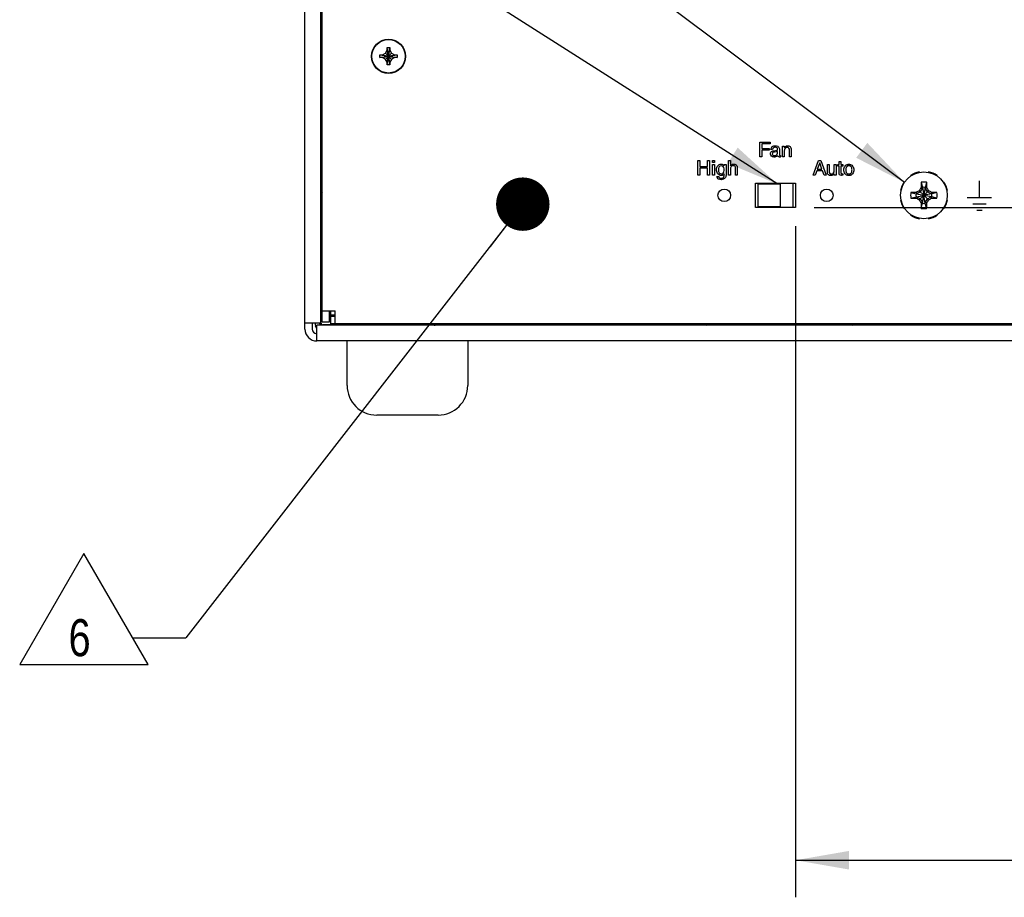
# Model space of a CAD drawing. Header units: inches. Extents: x 0 to 34, y 0 to 22.
# Tile 31 of 43: x 23.3 to 26.6, y 10.8 to 13.8. Entities that reach past the tile are written whole.
import ezdxf

# ---------------------------------------------------------------- set-up
doc = ezdxf.new("R2010")
doc.units = ezdxf.units.IN
doc.header["$LTSCALE"] = 1.87
doc.header["$MEASUREMENT"] = 0
doc.layers.get('0').update_dxf_attribs({"linetype": 'CONTINUOUS'})
for name, color, linetype in [('02___PRT_ALL_AXES', 7, 'CONTINUOUS'), ('3_ALL_AXES', 7, 'CONTINUOUS'), ('DATUMCURVES', 7, 'CONTINUOUS'), ('DETAIL', 7, 'CONTINUOUS'), ('DIMENSIONS', 7, 'CONTINUOUS')]:
    doc.layers.add(name, color=color, linetype=linetype)
doc.styles.get("Standard").update_dxf_attribs({"font": 'txt', "width": 0.8})
doc.dimstyles.new('DIMSTYLE_1', dxfattribs={"dimtxt": 0.125, "dimasz": 0.18, "dimexe": 0.18, "dimexo": 0.0625, "dimgap": 0.09, "dimtad": 0, "dimtih": 1, "dimtoh": 1, "dimlfac": 2, "dimzin": 4, "dimdsep": 46, "dimtxsty": 'STANDARD', "dimblk": '_FILLED', "dimblk1": '_FILLED', "dimblk2": '_FILLED', "dimcen": 0.09, "dimadec": 0, "dimazin": 0, "dimtfac": 1, "dimtofl": 0, "dimtmove": 0, "dimatfit": 3, "dimldrblk": '_FILLED', "dimfxl": 1, "dimtolj": 1, "dimtzin": 4, "dimarcsym": 0})
doc.dimstyles.get("Standard").update_dxf_attribs({"dimtxt": 0.125, "dimasz": 0.18, "dimexe": 0.18, "dimexo": 0.0625, "dimgap": 0.09, "dimtad": 0, "dimtih": 1, "dimtoh": 1, "dimdec": 3, "dimzin": 4, "dimdsep": 46, "dimtxsty": 'STANDARD', "dimblk": '_FILLED', "dimblk1": '_FILLED', "dimblk2": '_FILLED', "dimcen": 0.09, "dimadec": 0, "dimazin": 0, "dimtol": 1, "dimtp": 0.01, "dimtm": 0.01, "dimtfac": 1, "dimtdec": 3, "dimtofl": 0, "dimtmove": 0, "dimatfit": 3, "dimldrblk": '_FILLED', "dimfxl": 1, "dimtolj": 1, "dimtzin": 4, "dimarcsym": 0})

# ---------------------------------------------------------------- blocks, each defined once
blk = doc.blocks.new('_FILLED')
at = {"color": 0, "linetype": 'BYBLOCK'}
blk.add_solid([(0, 0), (-1, 0.174), (-1, -0.174)], dxfattribs=at)
blk = doc.blocks.new('*D13')
at = {"layer": 'DIMENSIONS', "color": 2, "linetype": 'CONTINUOUS'}
for p, q in [((25.9387, 13.1017), (25.9387, 10.8397)), ((29.3462, 12.6922), (29.3462, 10.8397)), ((25.9387, 10.9647), (26.7669, 10.9647)), ((29.3462, 10.9647), (28.1169, 10.9647))]:
    blk.add_line(p, q, dxfattribs=at)
at = {"layer": 'DIMENSIONS', "color": 2, "linetype": 'CONTINUOUS', "xscale": 0.18, "yscale": 0.18, "zscale": 0.18, "rotation": 180}
blk.add_blockref('_FILLED', (25.9387, 10.9647), dxfattribs=at)
at = {"layer": 'DIMENSIONS', "color": 2, "linetype": 'CONTINUOUS', "xscale": 0.18, "yscale": 0.18, "zscale": 0.18}
blk.add_blockref('_FILLED', (29.3462, 10.9647), dxfattribs=at)
at = {"layer": 'DIMENSIONS', "color": 2, "linetype": 'CONTINUOUS', "insert": (27.4419, 11.0272), "char_height": 0.125, "width": 1.225, "attachment_point": 2, "line_spacing_factor": 0.9}
blk.add_mtext('6.82{\\Ftxt.shx;\\W1.000000;\\H0.125000; }[173.1]', dxfattribs=at)
blk = doc.blocks.new('*D14')
at = {"layer": 'DIMENSIONS', "color": 2, "linetype": 'CONTINUOUS'}
for p, q in [((30.0962, 13.1642), (30.0962, 13.5242)), ((26.0012, 13.1642), (30.2212, 13.1642)), ((29.2977, 12.7147), (30.2212, 12.7147)), ((30.0962, 12.7147), (30.0962, 12.3547))]:
    blk.add_line(p, q, dxfattribs=at)
at = {"layer": 'DIMENSIONS', "color": 2, "linetype": 'CONTINUOUS', "xscale": 0.18, "yscale": 0.18, "zscale": 0.18}
for p, rotation in [((30.0962, 13.1642), 270), ((30.0962, 12.7147), 90)]:
    blk.add_blockref('_FILLED', p, dxfattribs=dict(at, rotation=rotation))
at = {"layer": 'DIMENSIONS', "color": 2, "linetype": 'CONTINUOUS', "insert": (29.9462, 13.1171), "char_height": 0.125, "width": 0.6, "attachment_point": 2, "line_spacing_factor": 0.9}
blk.add_mtext('.90\\P[22.8]', dxfattribs=at)
blk = doc.blocks.new('FLAG_TRIANGLE_BL9', base_point=(23.6053, 11.8112))
at = {"layer": 'DETAIL', "color": 2, "linetype": 'CONTINUOUS'}
for p, q in [((23.5415, 11.9985), (23.3252, 11.6239)), ((23.7578, 11.6239), (23.5415, 11.9985)), ((23.7054, 11.7147), (23.8854, 11.7147)), ((23.3252, 11.6239), (23.7578, 11.6239))]:
    blk.add_line(p, q, dxfattribs=at)
at = {"layer": 'DETAIL', "color": 2, "linetype": 'CONTINUOUS', "width": 0.8}
blk.add_text('6', height=0.125, dxfattribs=at).set_placement((23.4898, 11.6522))

msp = doc.modelspace()

# ---------------------------------------------------------------- linework, layer by layer
at = {"color": 3, "linetype": 'CONTINUOUS'}
for p, q in [((24.28624, 12.7547), (24.28624, 16.1592)), ((24.33924, 12.7752), (24.33924, 14.4497)), ((24.36824, 12.8167), (24.36824, 12.7777)), ((24.28624, 12.7752), (24.33924, 12.7752)), ((24.37324, 12.7967), (24.37324, 12.8017)), ((24.38824, 12.8017), (24.37324, 12.8017)), ((24.38824, 12.7967), (24.37324, 12.7967)), ((25.12924, 12.76895), (25.12924, 12.7727)), ((24.32624, 12.7147), (24.32624, 12.7677)), ((29.30624, 12.7677), (24.32624, 12.7677)), ((25.63125, 12.76895), (25.12924, 12.76895)), ((26.73924, 12.76895), (26.13965, 12.76895)), ((29.30624, 12.7147), (24.32624, 12.7147))]:
    msp.add_line(p, q, dxfattribs=at)
at = {"color": 7, "linetype": 'CONTINUOUS'}
for p, q in [((24.34424, 12.7777), (24.34424, 16.1362)), ((24.34424, 13.75296), (24.33924, 13.75296)), ((24.57224, 13.6447), (24.56324, 13.7032)), ((24.56324, 13.6942), (24.56324, 13.7032)), ((24.56324, 13.6447), (24.57224, 13.7032)), ((24.56324, 13.7032), (24.57224, 13.7032)), ((24.57224, 13.7032), (24.57224, 13.6942)), ((24.53849, 13.66945), (24.53849, 13.67845)), ((24.53849, 13.67845), (24.59699, 13.66945)), ((24.53849, 13.67845), (24.54749, 13.67845)), ((24.53849, 13.66945), (24.59699, 13.67845)), ((24.54749, 13.66945), (24.53849, 13.66945)), ((24.54749, 13.67845), (24.55748, 13.68422)), ((24.54749, 13.67845), (24.58799, 13.66945)), ((24.54749, 13.66945), (24.58799, 13.67845)), ((24.55748, 13.66369), (24.54749, 13.66945)), ((24.55748, 13.68422), (24.56324, 13.6942)), ((24.55748, 13.68422), (24.57801, 13.66369)), ((24.55748, 13.66369), (24.57801, 13.68422)), ((24.57224, 13.6537), (24.56324, 13.6942)), ((24.56324, 13.6537), (24.57224, 13.6942)), ((24.57224, 13.6942), (24.57801, 13.68422)), ((24.57801, 13.68422), (24.58799, 13.67845)), ((24.58799, 13.66945), (24.57801, 13.66369)), ((24.58799, 13.67845), (24.59699, 13.67845)), ((24.59699, 13.66945), (24.58799, 13.66945)), ((24.59699, 13.67845), (24.59699, 13.66945)), ((24.56324, 13.6537), (24.55748, 13.66369)), ((24.56324, 13.6447), (24.56324, 13.6537)), ((24.57224, 13.6447), (24.56324, 13.6447)), ((24.57801, 13.66369), (24.57224, 13.6537)), ((24.57224, 13.6537), (24.57224, 13.6447)), ((24.34424, 13.59745), (24.33924, 13.59745)), ((24.33924, 13.4518), (24.34424, 13.45204)), ((24.33924, 13.42748), (24.34424, 13.42757)), ((24.34424, 13.41696), (24.33924, 13.41696)), ((24.34022, 13.4275), (24.34022, 13.41696)), ((26.32649, 13.27262), (26.32758, 13.27098)), ((26.35578, 13.28266), (26.3554, 13.28459)), ((26.38709, 13.28459), (26.3867, 13.28266)), ((26.41491, 13.27098), (26.416, 13.27262)), ((24.34424, 13.26145), (24.33924, 13.26145)), ((24.33924, 13.25519), (24.34424, 13.25496)), ((25.93124, 13.24545), (25.81124, 13.24545)), ((25.81124, 13.24545), (25.81124, 13.24295)), ((25.93124, 13.16545), (25.93124, 13.24545)), ((26.30572, 13.24911), (26.30408, 13.25021)), ((26.36212, 13.2494), (26.36667, 13.23205)), ((26.38037, 13.2494), (26.37582, 13.23205)), ((26.43841, 13.25021), (26.43677, 13.24911)), ((24.33924, 13.2143), (24.34133, 13.21434)), ((24.34374, 13.21675), (24.34133, 13.21434)), ((24.34133, 13.01416), (24.34133, 13.21434)), ((26.29211, 13.2213), (26.29404, 13.22091)), ((26.3273, 13.21458), (26.34465, 13.21003)), ((26.3273, 13.19632), (26.34465, 13.20088)), ((26.34648, 13.21003), (26.34465, 13.21003)), ((26.34465, 13.21003), (26.37051, 13.20558)), ((26.34465, 13.20088), (26.37051, 13.20533)), ((26.34465, 13.20088), (26.34648, 13.20088)), ((26.3454, 13.21516), (26.34648, 13.21003)), ((26.3454, 13.19574), (26.34648, 13.20088)), ((26.35928, 13.21742), (26.34648, 13.21003)), ((26.34648, 13.21003), (26.37056, 13.20558)), ((26.34648, 13.20088), (26.37056, 13.20533)), ((26.34648, 13.20088), (26.35928, 13.19349)), ((26.35555, 13.22115), (26.37091, 13.20578)), ((26.35555, 13.18975), (26.37091, 13.20512)), ((26.36667, 13.23022), (26.35928, 13.21742)), ((26.36154, 13.2313), (26.36667, 13.23022)), ((26.36667, 13.23205), (26.37112, 13.20618)), ((26.36667, 13.23205), (26.36667, 13.23022)), ((26.36667, 13.23022), (26.37112, 13.20613)), ((26.36667, 13.18069), (26.37112, 13.20477)), ((26.36667, 13.17885), (26.37112, 13.20472)), ((26.37056, 13.20558), (26.37051, 13.20558)), ((26.37051, 13.20533), (26.37056, 13.20533)), ((26.37091, 13.20578), (26.37056, 13.20558)), ((26.37056, 13.20533), (26.37091, 13.20512)), ((26.37112, 13.20613), (26.37091, 13.20578)), ((26.37091, 13.20512), (26.37112, 13.20477)), ((26.37112, 13.20618), (26.37112, 13.20613)), ((26.37112, 13.20477), (26.37112, 13.20472)), ((26.37582, 13.23205), (26.37137, 13.20618)), ((26.37582, 13.23022), (26.37137, 13.20613)), ((26.37137, 13.20613), (26.37137, 13.20618)), ((26.37157, 13.20578), (26.37137, 13.20613)), ((26.37137, 13.20477), (26.37157, 13.20512)), ((26.37582, 13.18069), (26.37137, 13.20477)), ((26.37137, 13.20472), (26.37137, 13.20477)), ((26.37582, 13.17885), (26.37137, 13.20472)), ((26.37157, 13.20578), (26.38694, 13.22115)), ((26.37193, 13.20558), (26.37157, 13.20578)), ((26.37157, 13.20512), (26.37193, 13.20533)), ((26.37157, 13.20512), (26.38694, 13.18975)), ((26.39601, 13.21003), (26.37193, 13.20558)), ((26.37198, 13.20558), (26.37193, 13.20558)), ((26.37193, 13.20533), (26.37198, 13.20533)), ((26.39601, 13.20088), (26.37193, 13.20533)), ((26.39784, 13.21003), (26.37198, 13.20558)), ((26.39784, 13.20088), (26.37198, 13.20533)), ((26.37582, 13.23022), (26.37582, 13.23205)), ((26.37582, 13.23022), (26.38095, 13.2313)), ((26.38321, 13.21742), (26.37582, 13.23022)), ((26.39601, 13.21003), (26.38321, 13.21742)), ((26.38321, 13.19349), (26.39601, 13.20088)), ((26.39709, 13.21516), (26.39601, 13.21003)), ((26.39784, 13.21003), (26.39601, 13.21003)), ((26.39601, 13.20088), (26.39784, 13.20088)), ((26.39601, 13.20088), (26.39709, 13.19574)), ((26.41519, 13.21458), (26.39784, 13.21003)), ((26.41519, 13.19632), (26.39784, 13.20088)), ((26.44845, 13.22091), (26.45038, 13.2213)), ((25.81124, 13.16795), (25.81124, 13.16545)), ((26.29404, 13.18999), (26.29211, 13.1896)), ((26.35928, 13.19349), (26.36667, 13.18069)), ((26.36667, 13.18069), (26.36154, 13.1796)), ((26.36212, 13.16151), (26.36667, 13.17885)), ((26.36667, 13.18069), (26.36667, 13.17885)), ((26.37582, 13.18069), (26.38321, 13.19349)), ((26.38095, 13.1796), (26.37582, 13.18069)), ((26.37582, 13.17885), (26.37582, 13.18069)), ((26.38037, 13.16151), (26.37582, 13.17885)), ((26.45038, 13.1896), (26.44845, 13.18999)), ((25.81124, 13.16545), (25.93124, 13.16545)), ((26.30408, 13.1607), (26.30572, 13.16179)), ((26.32758, 13.13993), (26.32649, 13.13829)), ((26.416, 13.13829), (26.41491, 13.13993)), ((26.43677, 13.16179), (26.43841, 13.1607)), ((26.3554, 13.12631), (26.35578, 13.12824)), ((26.3867, 13.12824), (26.38709, 13.12631)), ((24.34133, 13.01416), (24.33924, 13.0142)), ((24.34374, 13.01175), (24.34133, 13.01416)), ((24.34374, 12.89881), (24.33924, 12.89881)), ((24.34083, 12.90189), (24.34083, 12.89881)), ((24.34083, 12.90189), (24.34424, 12.90189)), ((24.34424, 12.84243), (24.33924, 12.84243)), ((24.34424, 12.83872), (24.33995, 12.83872)), ((24.34424, 12.80872), (24.33995, 12.80872)), ((24.34424, 12.8167), (24.38824, 12.8167)), ((24.37324, 12.80872), (24.36824, 12.80872)), ((24.37324, 12.8017), (24.37324, 12.8167)), ((24.38824, 12.7727), (24.38824, 12.8167)), ((24.31024, 12.7752), (24.31024, 12.7547)), ((24.33624, 12.77243), (24.33624, 12.7752)), ((24.36824, 12.7777), (24.34424, 12.7777)), ((24.37324, 12.7727), (24.37324, 12.7967)), ((29.25924, 12.7727), (24.37324, 12.7727)), ((24.42724, 12.76914), (24.42724, 12.7727)), ((24.55349, 12.7727), (24.55349, 12.7677)), ((24.709, 12.7727), (24.709, 12.7677)), ((24.76564, 12.76795), (24.76564, 12.7727)), ((24.89949, 12.76795), (24.89949, 12.7727)), ((24.90899, 12.7727), (24.90899, 12.76795)), ((25.11099, 12.7727), (25.11099, 12.76795)), ((25.11824, 12.76795), (25.11824, 12.7727)), ((24.42724, 12.76876), (24.34757, 12.76876))]:
    msp.add_line(p, q, dxfattribs=at)
for centre, radius in [((24.56774, 13.67395), 0.0575), ((24.56774, 13.67395), 0.05625), ((26.37124, 13.20545), 0.07874)]:
    msp.add_circle(centre, radius, dxfattribs=at)
for centre, radius, start, end in [((26.37124, 13.20545), 0.08071, 101.3236, 123.6764), ((26.37124, 13.20545), 0.08071, 56.3236, 78.6764), ((26.37124, 13.20545), 0.08071, 146.3236, 168.6764), ((27.4563, 13.20715), 1.09503, 178.15418, 178.73634), ((26.82711, 13.22743), 0.46551, 177.29504, 178.15421), ((26.37124, 13.20545), 0.04488, 78.26459, 101.73541), ((25.927, 13.22789), 0.45388, 1.83478, 2.71597), ((25.29842, 13.20748), 1.08279, 1.26037, 1.84911), ((26.37124, 13.20545), 0.08071, 11.3236, 33.6764), ((26.37124, 13.20545), 0.04488, 168.26459, 191.73541), ((26.34881, 12.76121), 0.45388, 91.83478, 92.71597), ((26.36921, 12.13263), 1.08279, 91.26037, 91.84911), ((26.37124, 13.20545), 0.02699, 170.23635, 189.76365), ((26.96503, 12.17675), 1.20924, 120.26678, 120.82524), ((27.40434, 12.60907), 1.21433, 149.17593, 149.73205), ((26.37124, 13.20545), 0.02699, 80.23635, 99.76365), ((26.37124, 13.20545), 0.000743, 170.23635, 189.76365), ((26.37124, 13.20545), 0.000743, 80.23635, 99.76365), ((26.37124, 13.20545), 0.000743, 260.23635, 279.76365), ((26.37124, 13.20545), 0.000743, 350.23635, 9.76365), ((25.34254, 12.61166), 1.20924, 30.26678, 30.82524), ((25.77487, 12.17236), 1.21433, 59.17593, 59.73205), ((26.37294, 12.1204), 1.09503, 88.15418, 88.73634), ((26.37124, 13.20545), 0.02699, 350.23635, 9.76365), ((26.39322, 12.74959), 0.46551, 87.29504, 88.15421), ((26.37124, 13.20545), 0.04488, 348.26459, 11.73541), ((26.37124, 13.20545), 0.08071, 191.3236, 213.6764), ((26.34927, 13.66132), 0.46551, 267.29504, 268.15421), ((26.36954, 14.29051), 1.09503, 268.15418, 268.73634), ((26.96762, 14.23854), 1.21433, 239.17593, 239.73205), ((27.39995, 13.79924), 1.20924, 210.26678, 210.82524), ((27.44407, 13.20342), 1.08279, 181.26037, 181.84911), ((26.81549, 13.18301), 0.45388, 181.83478, 182.71597), ((26.37124, 13.20545), 0.02699, 260.23635, 279.76365), ((25.91538, 13.18347), 0.46551, 357.29504, 358.15421), ((25.28619, 13.20375), 1.09503, 358.15418, 358.73634), ((25.33815, 13.80183), 1.21433, 329.17593, 329.73205), ((25.77745, 14.23416), 1.20924, 300.26678, 300.82524), ((26.37328, 14.27827), 1.08279, 271.26037, 271.84911), ((26.39368, 13.6497), 0.45388, 271.83478, 272.71597), ((26.37124, 13.20545), 0.08071, 326.3236, 348.6764), ((26.37124, 13.20545), 0.08071, 236.3236, 258.6764), ((26.37124, 13.20545), 0.04488, 258.26459, 281.73541), ((26.37124, 13.20545), 0.08071, 281.3236, 303.6764), ((24.34755, 12.77619), 0.00742, 209.8404, 240.04181), ((24.72164, 12.78295), 0.015, 270, 316.61558), ((24.32624, 12.7547), 0.016, 180, 265.00224)]:
    msp.add_arc(centre, radius, start, end, dxfattribs=at)
at = {"color": 3, "linetype": 'CONTINUOUS'}
for centre, radius, start, end in [((24.72164, 12.78295), 0.039, 336.73029, 344.64306), ((24.73164, 12.77295), 0.029, 349.46145, 360), ((24.32624, 12.7547), 0.04, 180, 270)]:
    msp.add_arc(centre, radius, start, end, dxfattribs=at)
at = {"color": 7, "linetype": 'CONTINUOUS', "true_color": 0x262626}
for centre, radius, start, end in [((25.75761, 13.52335), 0.76491, 258.93378, 261.09103), ((25.84414, 15.20341), 2.45239, 276.6773, 277.615)]:
    msp.add_arc(centre, radius, start, end, dxfattribs=at)
at = {"color": 7, "linetype": 'CONTINUOUS'}
for centre, major_axis, ratio, start_param, end_param in [((24.35004, 13.45432), (0.01, 0), 0.0174551, 8.4898241, 9.4073247), ((24.35004, 13.25267), (0.01, 0), 0.0174551, -3.1241394, -2.2066388), ((24.35004, 13.21805), (0.01, 0), 0.0174551, 2.1993667, 3.1241394), ((24.35004, 13.01045), (0.01, 0), 0.0174551, -3.1241394, -2.1993667), ((24.35004, 12.90267), (0.01, 0), 0.0174551, -3.1241394, -2.2783284), ((24.35225, 12.77643), (-0.02299, -0.02299), 0.9996955, 5.5358253, 6.115374), ((24.34375, 12.77243), (0.0053, 0.0053), 0.9996955, -3.9268385, -3.2186101), ((24.35173, 12.77591), (0.02299, 0.02299), 0.9996955, -3.6344628, -3.2798914)]:
    msp.add_ellipse(centre, major_axis=major_axis, ratio=ratio, start_param=start_param, end_param=end_param, dxfattribs=at)
msp.add_open_spline([(24.34011, 12.77629), (24.3401, 12.77531), (24.34037, 12.77397), (24.34095, 12.77279), (24.34111, 12.7725)], degree=3, knots=[0, 0, 0, 0, 0.7476694, 1, 1, 1, 1], dxfattribs=at)
msp.add_open_spline([(24.34384, 12.76976), (24.34496, 12.76912), (24.34629, 12.76876), (24.34757, 12.76876)], degree=3, dxfattribs=at)
at = {"layer": '02___PRT_ALL_AXES', "color": 7, "linetype": 'CONTINUOUS'}
for p, q in [((25.80374, 13.2467), (25.93874, 13.2467)), ((25.80374, 13.1642), (25.80374, 13.2467)), ((25.93874, 13.2467), (25.93874, 13.1642)), ((25.93874, 13.1642), (25.80374, 13.1642))]:
    msp.add_line(p, q, dxfattribs=at)
for centre in [(25.69874, 13.20545), (26.04374, 13.20545)]:
    msp.add_circle(centre, 0.02125, dxfattribs=at)
at = {"layer": '3_ALL_AXES', "color": 7, "linetype": 'CONTINUOUS'}
for p, q in [((25.88724, 13.24295), (25.81124, 13.24295)), ((25.81124, 13.24295), (25.81124, 13.16795)), ((25.88724, 13.24295), (25.88724, 13.16795)), ((25.81124, 13.16795), (25.88724, 13.16795)), ((24.42799, 12.5647), (24.42799, 12.7147)), ((24.83449, 12.7147), (24.83449, 12.5647)), ((24.73449, 12.4647), (24.52799, 12.4647))]:
    msp.add_line(p, q, dxfattribs=at)
for centre, start, end in [((24.52799, 12.5647), 180, 270), ((24.73449, 12.5647), 270, 360)]:
    msp.add_arc(centre, 0.1, start, end, dxfattribs=at)
at = {"layer": 'DATUMCURVES', "color": 40, "linetype": 'CONTINUOUS'}
for p, q in [((25.81869, 13.33505), (25.81869, 13.38488)), ((25.81869, 13.38488), (25.85319, 13.38488)), ((25.82543, 13.37892), (25.82543, 13.36365)), ((25.85319, 13.37892), (25.82543, 13.37892)), ((25.85319, 13.38488), (25.85319, 13.37892)), ((25.89481, 13.33505), (25.89481, 13.37136)), ((25.89481, 13.37136), (25.90057, 13.37136)), ((25.90057, 13.37136), (25.90057, 13.36621)), ((25.82543, 13.33505), (25.81869, 13.33505)), ((25.82543, 13.36365), (25.84986, 13.36365)), ((25.82543, 13.35768), (25.82543, 13.33505)), ((25.84986, 13.35768), (25.82543, 13.35768)), ((25.84986, 13.36365), (25.84986, 13.35768)), ((25.86161, 13.36031), (25.85599, 13.36031)), ((25.86522, 13.35587), (25.87528, 13.35713)), ((25.87834, 13.34761), (25.87834, 13.35359)), ((25.88444, 13.36226), (25.88444, 13.34137)), ((25.88847, 13.3395), (25.88847, 13.33505)), ((25.90091, 13.33505), (25.89481, 13.33505)), ((25.90057, 13.36621), (25.90071, 13.36621)), ((25.90091, 13.35484), (25.90091, 13.33505)), ((25.91827, 13.33505), (25.91827, 13.3574)), ((25.92437, 13.33505), (25.91827, 13.33505)), ((25.92437, 13.35976), (25.92437, 13.33505)), ((25.60969, 13.27327), (25.60969, 13.3231)), ((25.60969, 13.3231), (25.61642, 13.3231)), ((25.61642, 13.3231), (25.61642, 13.30249)), ((25.61642, 13.30249), (25.64245, 13.30249)), ((25.64245, 13.30249), (25.64245, 13.3231)), ((25.64245, 13.3231), (25.64918, 13.3231)), ((25.64918, 13.3231), (25.64918, 13.27327)), ((25.65913, 13.31617), (25.65913, 13.3231)), ((25.65913, 13.3231), (25.66524, 13.3231)), ((25.66524, 13.31617), (25.65913, 13.31617)), ((25.65913, 13.27327), (25.65913, 13.30957)), ((25.65913, 13.30957), (25.66524, 13.30957)), ((25.66524, 13.3231), (25.66524, 13.31617)), ((25.66524, 13.30957), (25.66524, 13.27327)), ((25.69863, 13.30443), (25.69877, 13.30443)), ((25.69877, 13.30443), (25.69877, 13.30957)), ((25.69877, 13.30957), (25.70453, 13.30957)), ((25.70453, 13.30957), (25.70453, 13.27626)), ((25.71302, 13.27327), (25.71302, 13.3231)), ((25.71302, 13.3231), (25.71913, 13.3231)), ((25.71913, 13.3231), (25.71913, 13.30471)), ((25.71913, 13.30471), (25.71927, 13.30471)), ((25.99787, 13.27297), (26.0166, 13.32281)), ((26.02008, 13.31538), (26.01209, 13.29345)), ((26.0166, 13.32281), (26.02424, 13.32281)), ((26.02022, 13.31538), (26.02008, 13.31538)), ((26.02757, 13.29345), (26.02022, 13.31538)), ((26.02424, 13.32281), (26.04229, 13.27297)), ((26.04585, 13.30928), (26.05196, 13.30928)), ((26.04585, 13.28317), (26.04585, 13.30928)), ((26.05196, 13.30928), (26.05196, 13.28519)), ((26.06897, 13.30928), (26.07507, 13.30928)), ((26.06897, 13.28928), (26.06897, 13.30928)), ((26.07507, 13.30928), (26.07507, 13.27297)), ((26.08071, 13.30928), (26.08564, 13.30928)), ((26.08071, 13.3042), (26.08071, 13.30928)), ((26.08564, 13.3042), (26.08071, 13.3042)), ((26.08564, 13.31941), (26.09175, 13.31941)), ((26.08564, 13.30928), (26.08564, 13.31941)), ((26.08564, 13.28026), (26.08564, 13.3042)), ((26.09175, 13.31941), (26.09175, 13.30928)), ((26.09175, 13.30928), (26.09758, 13.30928)), ((26.09758, 13.3042), (26.09175, 13.3042)), ((26.09175, 13.3042), (26.09175, 13.28061)), ((26.09758, 13.30928), (26.09758, 13.3042)), ((25.61642, 13.27327), (25.60969, 13.27327)), ((25.61642, 13.29653), (25.61642, 13.27327)), ((25.64245, 13.29653), (25.61642, 13.29653)), ((25.64245, 13.27327), (25.64245, 13.29653)), ((25.64918, 13.27327), (25.64245, 13.27327)), ((25.66524, 13.27327), (25.65913, 13.27327)), ((25.67379, 13.26883), (25.67989, 13.26883)), ((25.69829, 13.27737), (25.69829, 13.27709)), ((25.69843, 13.27737), (25.69829, 13.27737)), ((25.69843, 13.27584), (25.69843, 13.27737)), ((25.71913, 13.27327), (25.71302, 13.27327)), ((25.71913, 13.29305), (25.71913, 13.27327)), ((25.73648, 13.27327), (25.73648, 13.29701)), ((25.74259, 13.27327), (25.73648, 13.27327)), ((25.74259, 13.29798), (25.74259, 13.27327)), ((26.00481, 13.27297), (25.99787, 13.27297)), ((26.01001, 13.28748), (26.00481, 13.27297)), ((26.03, 13.28748), (26.01001, 13.28748)), ((26.01209, 13.29345), (26.02757, 13.29345)), ((26.03493, 13.27297), (26.03, 13.28748)), ((26.04229, 13.27297), (26.03493, 13.27297)), ((26.06931, 13.27825), (26.06917, 13.27839)), ((26.06931, 13.27297), (26.06931, 13.27825)), ((26.07507, 13.27297), (26.06931, 13.27297)), ((26.09758, 13.27297), (26.093, 13.27249)), ((26.09543, 13.27776), (26.09758, 13.27776)), ((26.09758, 13.27776), (26.09758, 13.27297)), ((26.55824, 13.19829), (26.55824, 13.25485)), ((26.51716, 13.19839), (26.59931, 13.19839)), ((26.53544, 13.17681), (26.58101, 13.17681)), ((26.54964, 13.15524), (26.56683, 13.15524))]:
    msp.add_line(p, q, dxfattribs=at)
for points, knots in [([(25.85599, 13.36031), (25.8561, 13.36372), (25.85923, 13.37153), (25.86728, 13.37239), (25.87098, 13.37239)], [0, 0, 0, 0, 0.4792361, 1, 1, 1, 1]), ([(25.86994, 13.36733), (25.86759, 13.36733), (25.86293, 13.36615), (25.86185, 13.36192), (25.86161, 13.36031)], [0, 0, 0, 0, 0.5919704, 1, 1, 1, 1]), ([(25.87848, 13.36143), (25.87848, 13.36305), (25.87649, 13.36713), (25.87214, 13.36733), (25.86994, 13.36733)], [0, 0, 0, 0, 0.4239882, 1, 1, 1, 1]), ([(25.87098, 13.37239), (25.87364, 13.37239), (25.87992, 13.3718), (25.88444, 13.36568), (25.88444, 13.36226)], [0, 0, 0, 0, 0.4379932, 1, 1, 1, 1]), ([(25.90071, 13.36621), (25.90169, 13.36767), (25.90468, 13.37099), (25.91195, 13.37315), (25.92184, 13.37094), (25.92437, 13.36344), (25.92437, 13.35976)], [0, 0, 0, 0, 0.1606555, 0.395296, 0.6635359, 1, 1, 1, 1]), ([(25.91049, 13.36691), (25.90832, 13.36691), (25.9024, 13.3647), (25.90091, 13.35828), (25.90091, 13.35484)], [0, 0, 0, 0, 0.3869296, 1, 1, 1, 1]), ([(25.91827, 13.3574), (25.91827, 13.35984), (25.91806, 13.3653), (25.91268, 13.36691), (25.91049, 13.36691)], [0, 0, 0, 0, 0.5267139, 1, 1, 1, 1]), ([(25.85418, 13.34449), (25.85418, 13.34669), (25.85547, 13.35278), (25.86172, 13.35544), (25.86522, 13.35587)], [0, 0, 0, 0, 0.3839655, 1, 1, 1, 1]), ([(25.86557, 13.33401), (25.86267, 13.33401), (25.85655, 13.33573), (25.85418, 13.34175), (25.85418, 13.34449)], [0, 0, 0, 0, 0.5135794, 1, 1, 1, 1]), ([(25.86827, 13.3513), (25.86575, 13.35094), (25.86149, 13.35007), (25.8605, 13.34636), (25.8605, 13.3454)], [0, 0, 0, 0, 0.7245168, 1, 1, 1, 1]), ([(25.8605, 13.3454), (25.8605, 13.34376), (25.86115, 13.34102), (25.86427, 13.33927), (25.8675, 13.33893), (25.87125, 13.33954), (25.87587, 13.34167), (25.87834, 13.34527), (25.87834, 13.34761)], [0, 0, 0, 0, 0.1919031, 0.285869, 0.4031006, 0.5678675, 0.7253179, 1, 1, 1, 1]), ([(25.87868, 13.33991), (25.87803, 13.33921), (25.87464, 13.33572), (25.86948, 13.33401), (25.86557, 13.33401)], [0, 0, 0, 0, 0.196352, 1, 1, 1, 1]), ([(25.87834, 13.35359), (25.87806, 13.35337), (25.87498, 13.35171), (25.87135, 13.35169), (25.86827, 13.3513)], [0, 0, 0, 0, 0.1029928, 1, 1, 1, 1]), ([(25.87528, 13.35713), (25.87647, 13.35724), (25.87846, 13.35868), (25.87848, 13.3607), (25.87848, 13.36143)], [0, 0, 0, 0, 0.6209733, 1, 1, 1, 1]), ([(25.88514, 13.33436), (25.88332, 13.33436), (25.87952, 13.33505), (25.87878, 13.33857), (25.87868, 13.33991)], [0, 0, 0, 0, 0.5759212, 1, 1, 1, 1]), ([(25.88444, 13.34137), (25.88444, 13.34039), (25.88617, 13.33871), (25.8878, 13.33937), (25.88847, 13.3395)], [0, 0, 0, 0, 0.5919667, 1, 1, 1, 1]), ([(25.68864, 13.27223), (25.68385, 13.27223), (25.67406, 13.27788), (25.67221, 13.29036), (25.67323, 13.29947), (25.67618, 13.30557), (25.68129, 13.30977), (25.6858, 13.31066), (25.68822, 13.31061), (25.68843, 13.3106)], [0, 0, 0, 0, 0.2606217, 0.5109143, 0.641574, 0.758677, 0.8693951, 0.9888017, 1, 1, 1, 1]), ([(25.68843, 13.3106), (25.68967, 13.31054), (25.69206, 13.31015), (25.69579, 13.30818), (25.69764, 13.30586), (25.69863, 13.30443)], [0, 0, 0, 0, 0.2989446, 0.5797577, 1, 1, 1, 1]), ([(25.72926, 13.30513), (25.72679, 13.30513), (25.72049, 13.30305), (25.71913, 13.29639), (25.71913, 13.29305)], [0, 0, 0, 0, 0.4257101, 1, 1, 1, 1]), ([(25.71927, 13.30471), (25.72035, 13.30614), (25.7232, 13.30937), (25.73037, 13.31131), (25.74005, 13.30916), (25.74259, 13.30166), (25.74259, 13.29798)], [0, 0, 0, 0, 0.1656914, 0.3868578, 0.6588269, 1, 1, 1, 1]), ([(25.73648, 13.29701), (25.73648, 13.29903), (25.73616, 13.30382), (25.73133, 13.30513), (25.72926, 13.30513)], [0, 0, 0, 0, 0.4949256, 1, 1, 1, 1]), ([(26.11765, 13.27202), (26.11649, 13.27206), (26.11398, 13.27238), (26.10958, 13.27399), (26.1052, 13.27777), (26.10214, 13.28409), (26.10115, 13.29115), (26.10214, 13.29826), (26.1052, 13.30454), (26.10958, 13.30833), (26.11417, 13.31001), (26.11695, 13.31031), (26.11834, 13.31031)], [0, 0, 0, 0, 0.0526138, 0.1157504, 0.2420237, 0.3682969, 0.4945701, 0.6209276, 0.747285, 0.8736425, 0.9368213, 1, 1, 1, 1]), ([(26.11834, 13.30504), (26.11731, 13.30504), (26.11525, 13.30476), (26.11214, 13.30327), (26.10951, 13.30009), (26.10802, 13.29525), (26.10768, 13.29116), (26.10802, 13.28706), (26.10951, 13.28223), (26.11214, 13.27903), (26.11525, 13.27756), (26.11731, 13.27728), (26.11834, 13.27728)], [0, 0, 0, 0, 0.0625357, 0.1250715, 0.2501429, 0.3752144, 0.5002858, 0.6252144, 0.7501429, 0.8750715, 0.9375357, 1, 1, 1, 1]), ([(26.11834, 13.31031), (26.11973, 13.31031), (26.12252, 13.31001), (26.1271, 13.30833), (26.13149, 13.30454), (26.13455, 13.29826), (26.13554, 13.29115), (26.13455, 13.28409), (26.13149, 13.27777), (26.1271, 13.27399), (26.12252, 13.27231), (26.1195, 13.27198), (26.11788, 13.27201), (26.11765, 13.27202)], [0, 0, 0, 0, 0.0618766, 0.1237531, 0.2475062, 0.3712593, 0.4950124, 0.618683, 0.7423536, 0.8660242, 0.9278594, 0.9896947, 1, 1, 1, 1]), ([(26.11834, 13.27728), (26.11937, 13.27728), (26.12143, 13.27756), (26.12454, 13.27903), (26.12718, 13.28223), (26.12867, 13.28706), (26.12901, 13.29116), (26.12867, 13.29525), (26.12718, 13.30009), (26.12454, 13.30327), (26.12143, 13.30476), (26.11937, 13.30504), (26.11834, 13.30504)], [0, 0, 0, 0, 0.0624643, 0.1249285, 0.2498571, 0.3747856, 0.4997142, 0.6247856, 0.7498571, 0.8749285, 0.9374643, 1, 1, 1, 1]), ([(25.68767, 13.258), (25.6849, 13.258), (25.67818, 13.25883), (25.67422, 13.26528), (25.67379, 13.26883)], [0, 0, 0, 0, 0.4366234, 1, 1, 1, 1]), ([(25.67989, 13.26883), (25.68013, 13.26763), (25.68159, 13.26408), (25.68572, 13.26307), (25.68808, 13.26307)], [0, 0, 0, 0, 0.3414193, 1, 1, 1, 1]), ([(25.70453, 13.27626), (25.70453, 13.27249), (25.70404, 13.26233), (25.69313, 13.258), (25.68767, 13.258)], [0, 0, 0, 0, 0.4078082, 1, 1, 1, 1]), ([(25.68808, 13.26307), (25.69152, 13.26307), (25.69867, 13.26634), (25.69843, 13.27315), (25.69843, 13.27584)], [0, 0, 0, 0, 0.5599946, 1, 1, 1, 1]), ([(25.69829, 13.27709), (25.69693, 13.2749), (25.69345, 13.27259), (25.68976, 13.27223), (25.68864, 13.27223)], [0, 0, 0, 0, 0.697326, 1, 1, 1, 1]), ([(26.06917, 13.27839), (26.06803, 13.2765), (26.06486, 13.27275), (26.05732, 13.27142), (26.04845, 13.27328), (26.04585, 13.27994), (26.04585, 13.28317)], [0, 0, 0, 0, 0.2084687, 0.4346458, 0.6945939, 1, 1, 1, 1]), ([(26.05196, 13.28519), (26.05196, 13.283), (26.05262, 13.27949), (26.05622, 13.27741), (26.05968, 13.27702), (26.06379, 13.27783), (26.06812, 13.2821), (26.06897, 13.28652), (26.06897, 13.28928)], [0, 0, 0, 0, 0.2226005, 0.3109742, 0.4060291, 0.5741709, 0.7182063, 1, 1, 1, 1]), ([(26.093, 13.27249), (26.09088, 13.27249), (26.08612, 13.27372), (26.08564, 13.27836), (26.08564, 13.28026)], [0, 0, 0, 0, 0.5268923, 1, 1, 1, 1]), ([(26.09175, 13.28061), (26.09175, 13.28005), (26.09205, 13.27814), (26.09426, 13.27776), (26.09543, 13.27776)], [0, 0, 0, 0, 0.3268174, 1, 1, 1, 1])]:
    msp.add_open_spline(points, degree=3, knots=knots, dxfattribs=at)
for points in [[(25.88847, 13.33505), (25.88737, 13.33476), (25.88627, 13.33436), (25.88514, 13.33436)], [(25.68892, 13.30513), (25.67948, 13.30513), (25.67899, 13.29617), (25.67899, 13.29153)], [(25.6987, 13.28972), (25.6987, 13.29562), (25.69773, 13.30513), (25.68892, 13.30513)], [(25.67899, 13.29153), (25.67899, 13.28355), (25.68211, 13.2775), (25.68878, 13.2775)], [(25.68878, 13.2775), (25.69266, 13.2775), (25.6987, 13.28007), (25.6987, 13.28972)]]:
    msp.add_open_spline(points, degree=3, dxfattribs=at)

# ---------------------------------------------------------------- block references
at = {"layer": 'DETAIL', "color": 2, "linetype": 'CONTINUOUS'}
msp.add_blockref('FLAG_TRIANGLE_BL9', (23.60531, 11.8112), dxfattribs=at)

# ---------------------------------------------------------------- dimensions: what is measured, and where the dimension line sits
at = {"layer": 'DIMENSIONS', "color": 2, "linetype": 'CONTINUOUS'}
dim = msp.add_linear_dim(base=(30.09624, 13.1642), p1=(29.29774, 12.7147), p2=(26.00124, 13.1642), angle=90, dimstyle='DIMSTYLE_1', dxfattribs=at)
dim.commit()
dim.dimension.update_dxf_attribs({"geometry": '*D14', "text_midpoint": (29.99624, 12.96089), "dimtype": 160})
dim = msp.add_linear_dim(base=(29.3462442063, 10.9647019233), p1=(25.9387442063, 13.1017019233), p2=(29.3462442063, 12.6922019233), dimstyle='DIMSTYLE_1', dxfattribs=at)
dim.commit()
dim.dimension.update_dxf_attribs({"geometry": '*D13', "text_midpoint": (27.3168523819, 10.9647019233), "dimtype": 160})

# ---------------------------------------------------------------- leaders
at = {"layer": 'DETAIL', "color": 2, "linetype": 'CONTINUOUS'}
for points, override in [([(26.30572, 13.24911), (23.53624, 15.32538), (23.35624, 15.32538)], {"dimtad": 0}), ([(25.87876, 13.24295), (23.53624, 14.73541), (23.35624, 14.73541)], {"dimtad": 0}), ([(25.01999, 13.17569), (23.88541, 11.7147)], {"dimtad": 0, "dimldrblk": 'DOT'})]:
    msp.add_leader(points, dimstyle='STANDARD', override=override, dxfattribs=at)

doc.saveas('drawing.dxf')
